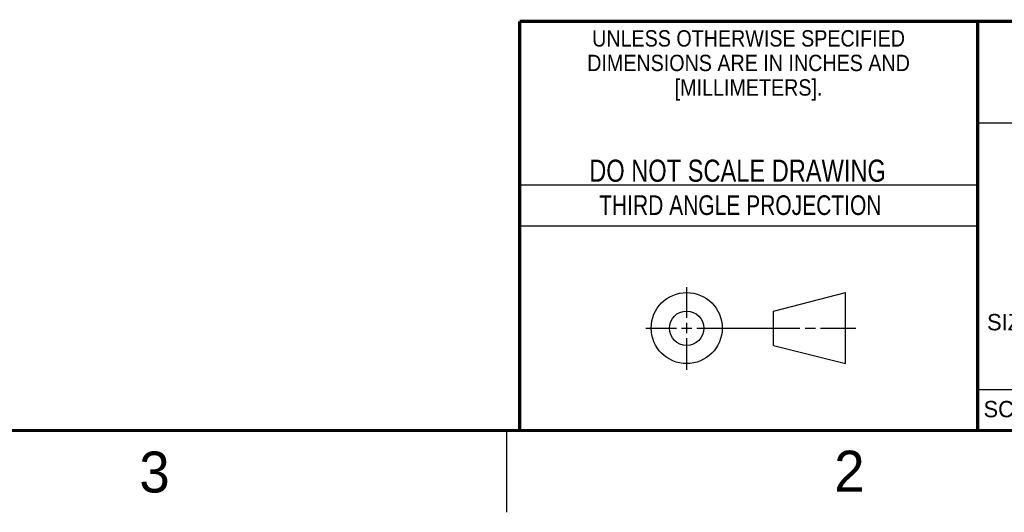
# Model space of a CAD drawing. Header units: inches. Extents: x 0 to 34, y 0 to 22.
# Tile 9 of 31: x 22.5 to 28.5, y 0 to 3. Entities that reach past the tile are written whole.
import ezdxf

# ---------------------------------------------------------------- set-up
doc = ezdxf.new("R2010")
doc.units = ezdxf.units.IN
doc.header["$LTSCALE"] = 1.87
doc.header["$MEASUREMENT"] = 0
doc.layers.get('0').update_dxf_attribs({"linetype": 'CONTINUOUS'})
doc.styles.get("Standard").update_dxf_attribs({"font": 'txt', "width": 0.8})
doc.styles.add('TEXTSTYLE_2', font='txt')
doc.styles.add('TEXTSTYLE_3', font='txt', dxfattribs={"width": 0.9})

msp = doc.modelspace()

# ---------------------------------------------------------------- linework, layer by layer
at = {"color": 2, "linetype": 'CONTINUOUS'}
for p, q in [((28.38, 2.38), (28.61, 2.38)), ((25.58, 2), (28.38, 2)), ((25.58, 1.75), (28.38, 1.75)), ((26.6016, 1.1882), (26.6016, 1.375)), ((26.6016, 1.0944), (26.6016, 1.1569)), ((26.3514, 1.1257), (26.5391, 1.1257)), ((26.5703, 1.1257), (26.6328, 1.1257)), ((26.6641, 1.1257), (27.2943, 1.1257)), ((27.3256, 1.1257), (27.3881, 1.1257)), ((27.4193, 1.1257), (27.6351, 1.1257)), ((26.6016, 0.8704), (26.6016, 1.0632)), ((28.38, 0.75), (33.5, 0.75)), ((25.5, 0.5), (25.5, 0))]:
    msp.add_line(p, q, dxfattribs=at)
at = {"color": 7, "linetype": 'CONTINUOUS'}
for p, q in [((27.1331, 1.23), (27.5726, 1.3428)), ((27.5726, 0.9086), (27.5726, 1.3428)), ((27.1331, 1.02), (27.1331, 1.23)), ((27.1331, 1.02), (27.5726, 0.9086))]:
    msp.add_line(p, q, dxfattribs=at)
at = {"color": 7, "linetype": 'CONTINUOUS', "const_width": 0.02}
for points in [[(25.58, 3), (33.5, 3)], [(25.58, 3), (25.58, 0.5)], [(28.38, 3), (28.38, 0.5)], [(0.5, 0.5), (33.5, 0.5)]]:
    msp.add_lwpolyline(points, dxfattribs=at)
at = {"color": 7, "linetype": 'CONTINUOUS'}
for centre, radius in [((26.6016, 1.1257), 0.2171), ((26.601, 1.125), 0.105)]:
    msp.add_circle(centre, radius, dxfattribs=at)

# ---------------------------------------------------------------- texts
at = {"color": 2, "linetype": 'CONTINUOUS', "line_spacing_factor": 0.9}
for s, insert, char_height, width, attachment_point, style in [('UNLESS OTHERWISE SPECIFIED', (26.9799, 2.9459), 0.1, 2.34, 2, 'TEXTSTYLE_3'), ('DIMENSIONS ARE IN INCHES AND', (26.9799, 2.7959), 0.1, 2.52, 2, 'TEXTSTYLE_3'), ('[MILLIMETERS].', (26.9799, 2.6459), 0.1, 1.26, 2, 'TEXTSTYLE_3'), ('SIZE', (28.4379, 1.2118), 0.1, 0.4, 1, 'TEXTSTYLE_2'), ('SCALE:', (28.4164, 0.6806), 0.1, 0.6, 1, 'TEXTSTYLE_2'), ('3', (23.2555, 0.371), 0.25, 0.25, 1, 'TEXTSTYLE_2'), ('2', (27.5035, 0.3763), 0.25, 0.25, 1, 'TEXTSTYLE_2')]:
    msp.add_mtext(s, dxfattribs=dict(at, insert=insert, char_height=char_height, width=width, attachment_point=attachment_point, style=style))
at = {"color": 7, "linetype": 'CONTINUOUS', "insert": (26.9127, 2.1549), "char_height": 0.135, "width": 2.16, "attachment_point": 2, "line_spacing_factor": 0.9}
msp.add_mtext('DO NOT SCALE DRAWING', dxfattribs=at)
at = {"color": 2, "linetype": 'CONTINUOUS', "insert": (26.9296, 1.9368), "char_height": 0.12, "width": 2.112, "attachment_point": 2, "line_spacing_factor": 0.9}
msp.add_mtext('THIRD ANGLE PROJECTION', dxfattribs=at)

doc.saveas('drawing.dxf')
